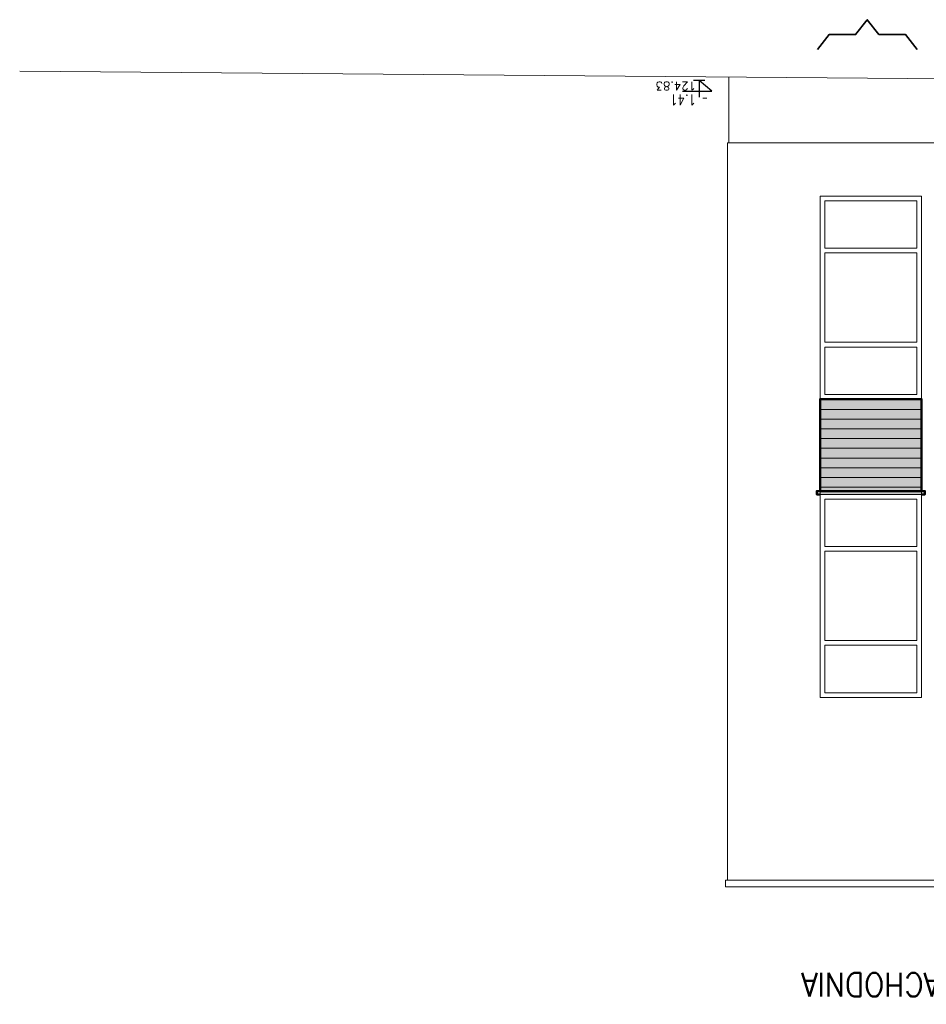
# Model space of a CAD drawing. Header units: inches. Extents: x 27484 to 71626, y -45113 to 39.
# Tile 44 of 256: x 30774 to 32114, y -30476 to -29020. Entities that reach past the tile are written whole.
import ezdxf
from ezdxf.enums import TextEntityAlignment as Align

# ---------------------------------------------------------------- set-up
doc = ezdxf.new("R2010")
doc.units = ezdxf.units.IN
doc.header["$LTSCALE"] = 50
doc.header["$MEASUREMENT"] = 0
for name, color, linetype in [('0-KOTEW-POZ', 7, 'Continuous'), ('A-DESKI', 33, 'Continuous'), ('KOTEW-POZ-OPIS', 2, 'Continuous'), ('KOTEW-POZ-OPIS1', 7, 'Continuous'), ('R-MET-POZ', 7, 'Continuous'), ('R-MET-POZ-OPIS', 2, 'Continuous'), ('R-MET-POZ-OPIS1', 7, 'Continuous')]:
    doc.layers.add(name, color=color, linetype=linetype)
for name, color, linetype, lineweight in [('A-ELEWACJE-obrys', 7, 'Continuous', 18), ('A-obwiednia proj.', 4, 'Continuous', 50), ('A-SCIANY', 5, 'Continuous', 18), ('R-MET-OKN', 7, 'Continuous', 35), ('TAB_OPISY', 7, 'Continuous', 25)]:
    doc.layers.add(name, color=color, linetype=linetype, lineweight=lineweight)
doc.styles.add('H35', font='simplex.shx', dxfattribs={"width": 0.9, "height": 35})
doc.styles.add('MET_POZ', font='SIMPLEX')

# ---------------------------------------------------------------- blocks, each defined once
blk = doc.blocks.new('M-POZ10')
at = {"layer": '0-KOTEW-POZ'}
blk.add_line((-0.133, 0), (0.133, 0), dxfattribs=at)
blk.add_lwpolyline([(0.392, 0.253), (-0.3, 0.253), (0, 0), (0, 0.393)], dxfattribs=at)
at = {"layer": 'KOTEW-POZ-OPIS', "style": 'MET_POZ', "width": 0.6}
blk.add_attdef('+/-', text='', height=0.2, dxfattribs=at).set_placement((-0.068, 0.334), align=Align.RIGHT)
at = {"layer": 'KOTEW-POZ-OPIS', "style": 'MET_POZ', "width": 0.8}
blk.add_attdef('H', (0.075, 0.334), '', height=0.25, dxfattribs=at)
at = {"layer": 'KOTEW-POZ-OPIS1', "style": 'MET_POZ', "oblique": 5, "width": 0.8}
blk.add_attdef('TXT', text='', height=0.2, dxfattribs=at).set_placement((0.075, 0.629), align=Align.CENTER)
at = {"layer": 'KOTEW-POZ-OPIS1', "style": 'MET_POZ'}
blk.add_attdef('XH', (0.075, 0.031), '', height=0.2, dxfattribs=at)

msp = doc.modelspace()

# ---------------------------------------------------------------- hatches: boundary and pattern name
at = {"layer": 'A-DESKI', "lineweight": 15, "ltscale": 0.4}
h = msp.add_hatch(dxfattribs=at)
h.set_pattern_fill('DOTS', color=256, scale=30, angle=360, style=0)
h.set_pattern_definition([(180, (-9834.2837, -17708.3268), (-0.9375, -1.875), [0, -1.875])])
h.paths.add_polyline_path([(32107.48246, -29722.22989), (32107.48246, -29581.22989), (31957.48246, -29581.22989), (31957.48246, -29722.22989)])
at = {"layer": 'A-ELEWACJE-obrys', "lineweight": 15, "ltscale": 0.4}
h = msp.add_hatch(dxfattribs=at)
h.set_pattern_fill('ANSI31', color=256, scale=115, angle=495, style=0)
h.set_pattern_definition([(360, (-9834.284, -17708.327), (6e-15, 14.375), [])])
h.paths.add_polyline_path([(32597.48246, -29581.22989), (32597.48246, -29722.22989), (32747.48246, -29722.22989), (32747.48246, -29581.22989)])
h.paths.add_polyline_path([(32277.48246, -29581.22989), (32277.48246, -29722.22989), (32427.48246, -29722.22989), (32427.48246, -29581.22989)])
h.paths.add_polyline_path([(31957.48246, -29581.22989), (31957.48246, -29722.22989), (32107.48246, -29722.22989), (32107.48246, -29581.22989)])

# ---------------------------------------------------------------- linework, layer by layer
at = {"layer": 'A-ELEWACJE-obrys', "ltscale": 5}
for p, q in [((31822.48246, -29202.22989), (31822.48246, -29105.22989)), ((31820.48246, -29202.22989), (33862.48246, -29202.22989)), ((31820.48246, -30292.22989), (31820.48246, -29202.22989)), ((32100.48246, -29358.22989), (31964.48246, -29358.22989)), ((32100.48246, -29365.22989), (31964.48246, -29365.22989)), ((32100.48246, -29497.22989), (31964.48246, -29497.22989)), ((32100.48246, -29504.22989), (31964.48246, -29504.22989)), ((32100.48246, -29574.22989), (31964.48246, -29574.22989)), ((32107.48246, -29581.22989), (31957.48246, -29581.22989)), ((31957.48246, -29722.22989), (31957.48246, -29581.22989)), ((32107.48246, -29722.22989), (32107.48246, -29581.22989)), ((32100.48246, -29799.22989), (31964.48246, -29799.22989)), ((32100.48246, -29806.22989), (31964.48246, -29806.22989)), ((32100.48246, -29938.22989), (31964.48246, -29938.22989)), ((32100.48246, -29945.22989), (31964.48246, -29945.22989)), ((32107.48246, -30022.22989), (31957.48246, -30022.22989)), ((32100.48246, -30015.22989), (31964.48246, -30015.22989)), ((34040.48246, -30292.22989), (31817.48246, -30292.22989)), ((31817.48246, -30302.22989), (31817.48246, -30292.22989)), ((34040.48246, -30302.22989), (31817.48246, -30302.22989))]:
    msp.add_line(p, q, dxfattribs=at)
for points in [[(32107.48246, -29581.22989), (32107.48246, -29281.22989), (31957.48246, -29281.22989), (31957.48246, -29581.22989)], [(32100.48246, -29358.22989), (32100.48246, -29288.22989), (31964.48246, -29288.22989), (31964.48246, -29358.22989)], [(31964.48246, -29365.22989), (31964.48246, -29497.22989)], [(32100.48246, -29497.22989), (32100.48246, -29365.22989)], [(31964.48246, -29504.22989), (31964.48246, -29574.22989)], [(32100.48246, -29574.22989), (32100.48246, -29504.22989)], [(32107.48246, -30022.22989), (32107.48246, -29722.22989), (31957.48246, -29722.22989), (31957.48246, -30022.22989)], [(32100.48246, -29799.22989), (32100.48246, -29729.22989), (31964.48246, -29729.22989), (31964.48246, -29799.22989)], [(31964.48246, -29806.22989), (31964.48246, -29938.22989)], [(32100.48246, -29938.22989), (32100.48246, -29806.22989)], [(31964.48246, -29945.22989), (31964.48246, -30015.22989)], [(32100.48246, -30015.22989), (32100.48246, -29945.22989)]]:
    msp.add_lwpolyline(points, dxfattribs=at)
at = {"layer": 'A-obwiednia proj.', "ltscale": 0.1}
for points in [[(31957.48246, -29717.22989), (31957.48246, -29581.22989), (32107.48246, -29581.22989), (32107.48246, -29717.22989)], [(31957.48246, -29722.22989), (31952.48246, -29722.22989), (31952.48246, -29717.22989), (32107.48246, -29717.22989), (32112.48246, -29717.22989), (32112.48246, -29722.22989), (32107.48246, -29722.22989)]]:
    msp.add_lwpolyline(points, dxfattribs=at)
at = {"layer": 'A-SCIANY', "ltscale": 3}
msp.add_line((34037.48246, -29124.22989), (30773.71915, -29096.23372), dxfattribs=at)
at = {"layer": 'R-MET-OKN'}
msp.add_lwpolyline([(32100.98246, -29064.32912), (32083.71153, -29042.33817), (32044.48246, -29042.33812), (32027.21144, -29020.34706), (32009.94043, -29042.33812), (31970.75348, -29042.33807), (31953.48246, -29064.32912)], dxfattribs=at)

# ---------------------------------------------------------------- block references
at = {"layer": 'R-MET-POZ'}
ref = msp.add_blockref('M-POZ10', (31778.5127, -29110.11244), dxfattribs=dict(at, xscale=63, yscale=63, zscale=63, rotation=179.9999999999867))
ref.add_attrib('+/-', '-', dxfattribs={"layer": 'R-MET-POZ-OPIS', "height": 12.6, "rotation": 180, "style": 'MET_POZ', "width": 0.6}).set_placement((31782.81678, -29131.14738), align=Align.RIGHT)
ref.add_attrib('H', '1.41', (31773.77718, -29131.14738), dxfattribs={"layer": 'R-MET-POZ-OPIS', "height": 15.75, "rotation": 180, "style": 'MET_POZ', "width": 0.8})
ref.add_attrib('XH', '124.83', (31773.77718, -29112.0673), dxfattribs={"layer": 'R-MET-POZ-OPIS1', "height": 12.6, "rotation": 180, "style": 'MET_POZ'})

# ---------------------------------------------------------------- texts
at = {"layer": 'TAB_OPISY', "style": 'H35', "width": 0.9}
msp.add_text('ELEWACJA PÓLNOCNO-ZACHODNIA', height=35, rotation=180.00000011, dxfattribs=at).set_placement((32651.63566, -30429.61994))

doc.saveas('drawing.dxf')
